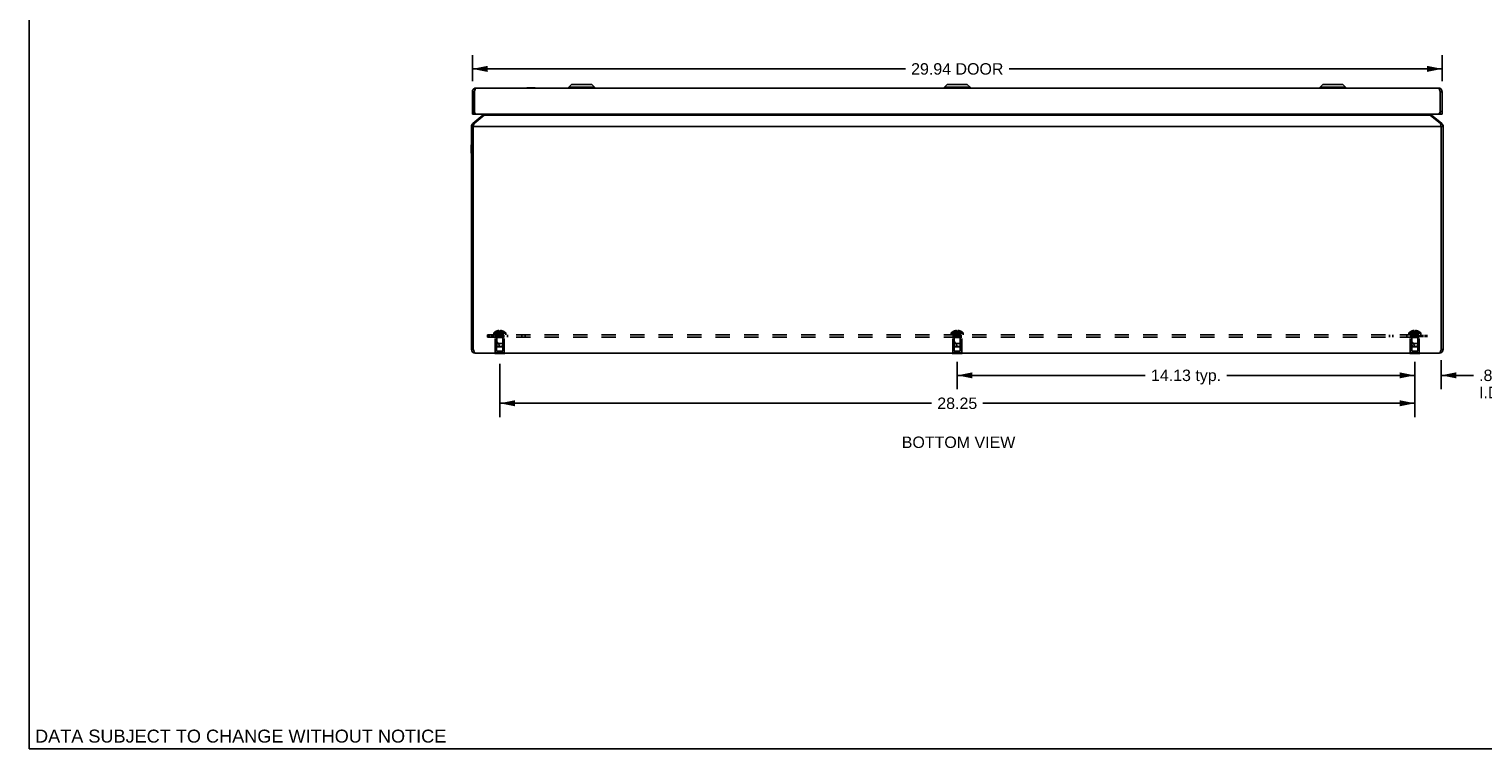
# Model space of a CAD drawing. Header units: inches. Extents: x 0 to 80, y 0 to 51.8.
# Tile 1 of 11: x 0 to 44.9, y 0 to 22.2. Entities that reach past the tile are written whole.
import ezdxf

# ---------------------------------------------------------------- set-up
doc = ezdxf.new("R2010")
doc.units = ezdxf.units.IN
doc.header["$LTSCALE"] = 4.400265
doc.header["$MEASUREMENT"] = 0
doc.linetypes.add('HIDDEN', pattern=[0.2, 0.1, -0.1])
doc.layers.get('0').update_dxf_attribs({"linetype": 'CONTINUOUS'})
for name, color, linetype in [('02___PRT_ALL_AXES', 7, 'CONTINUOUS'), ('06___PRT_ALL_SURFS', 7, 'CONTINUOUS'), ('DEFAULT_2', 8, 'HIDDEN'), ('DIMENSIONS', 7, 'CONTINUOUS')]:
    doc.layers.add(name, color=color, linetype=linetype)
doc.styles.get("Standard").update_dxf_attribs({"font": 'arial.ttf'})
doc.dimstyles.new('DIMSTYLE_1', dxfattribs={"dimtxt": 0.352962, "dimasz": 0.470617, "dimexe": 0.09, "dimexo": 0.07, "dimgap": 0.0375, "dimtad": 0, "dimtih": 1, "dimtoh": 1, "dimzin": 4, "dimdsep": 46, "dimtxsty": 'Standard', "dimblk": '_FILLED', "dimblk1": '_FILLED', "dimblk2": '_FILLED', "dimcen": 0.09, "dimazin": 1, "dimtfac": 1, "dimtofl": 0, "dimtmove": 0, "dimatfit": 3, "dimldrblk": '_FILLED', "dimfxl": 1, "dimtolj": 1, "dimtzin": 4, "dimarcsym": 0})

# ---------------------------------------------------------------- blocks, each defined once
blk = doc.blocks.new('_FILLED')
at = {"color": 0, "linetype": 'ByBlock'}
blk.add_solid([(0, 0), (-1, 0.2), (-1, -0.2)], dxfattribs=at)
blk = doc.blocks.new('*D11')
at = {"layer": 'DIMENSIONS', "color": 2, "linetype": 'Continuous'}
for p, q in [((42.78, 11.882), (42.78, 11.105)), ((43.595, 12.002), (43.595, 11.105)), ((42.78, 11.528), (41.839, 11.528)), ((43.595, 11.528), (44.589, 11.528))]:
    blk.add_line(p, q, dxfattribs=at)
at = {"layer": 'DIMENSIONS', "color": 2, "linetype": 'Continuous', "xscale": 0.4706166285, "yscale": 0.4706166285, "zscale": 0.4706166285}
blk.add_blockref('_FILLED', (42.78, 11.528), dxfattribs=at)
at = {"layer": 'DIMENSIONS', "color": 2, "linetype": 'Continuous', "xscale": 0.4706166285, "yscale": 0.4706166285, "zscale": 0.4706166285, "rotation": 180}
blk.add_blockref('_FILLED', (43.595, 11.528), dxfattribs=at)
at = {"layer": 'DIMENSIONS', "color": 2, "linetype": 'Continuous', "insert": (44.765, 11.705), "char_height": 0.353, "width": 0.76497, "attachment_point": 1, "line_spacing_factor": 0.9}
blk.add_mtext('.82\\PI.D.', dxfattribs=at)
blk = doc.blocks.new('*D12')
at = {"layer": 'DIMENSIONS', "color": 2, "linetype": 'Continuous'}
for p, q in [((28.655, 11.942), (28.655, 11.105)), ((42.78, 11.942), (42.78, 11.105)), ((28.655, 11.528), (34.459, 11.528)), ((42.78, 11.528), (36.976, 11.528))]:
    blk.add_line(p, q, dxfattribs=at)
at = {"layer": 'DIMENSIONS', "color": 2, "linetype": 'Continuous', "xscale": 0.4706166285, "yscale": 0.4706166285, "zscale": 0.4706166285, "rotation": 180}
blk.add_blockref('_FILLED', (28.655, 11.528), dxfattribs=at)
at = {"layer": 'DIMENSIONS', "color": 2, "linetype": 'Continuous', "xscale": 0.4706166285, "yscale": 0.4706166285, "zscale": 0.4706166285}
blk.add_blockref('_FILLED', (42.78, 11.528), dxfattribs=at)
at = {"layer": 'DIMENSIONS', "color": 2, "linetype": 'Continuous', "insert": (35.718, 11.705), "char_height": 0.353, "width": 2.1637, "attachment_point": 2, "line_spacing_factor": 0.9}
blk.add_mtext('14.13 typ.', dxfattribs=at)
blk = doc.blocks.new('*D13')
at = {"layer": 'DIMENSIONS', "color": 2, "linetype": 'Continuous'}
for p, q in [((14.53, 11.882), (14.53, 10.243)), ((42.78, 11.882), (42.78, 10.243)), ((14.53, 10.667), (27.862, 10.667)), ((42.78, 10.667), (29.448, 10.667))]:
    blk.add_line(p, q, dxfattribs=at)
at = {"layer": 'DIMENSIONS', "color": 2, "linetype": 'Continuous', "xscale": 0.4706166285, "yscale": 0.4706166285, "zscale": 0.4706166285, "rotation": 180}
blk.add_blockref('_FILLED', (14.53, 10.667), dxfattribs=at)
at = {"layer": 'DIMENSIONS', "color": 2, "linetype": 'Continuous', "xscale": 0.4706166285, "yscale": 0.4706166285, "zscale": 0.4706166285}
blk.add_blockref('_FILLED', (42.78, 10.667), dxfattribs=at)
at = {"layer": 'DIMENSIONS', "color": 2, "linetype": 'Continuous', "insert": (28.655, 10.843), "char_height": 0.353, "width": 1.2334, "attachment_point": 2, "line_spacing_factor": 0.9}
blk.add_mtext('28.25', dxfattribs=at)
blk = doc.blocks.new('*D20')
at = {"layer": 'DIMENSIONS', "color": 2, "linetype": 'Continuous'}
for p, q in [((13.685, 20.605), (13.685, 21.41)), ((43.625, 20.605), (43.625, 21.41)), ((13.685, 20.986), (27.055, 20.986)), ((43.625, 20.986), (30.255, 20.986))]:
    blk.add_line(p, q, dxfattribs=at)
at = {"layer": 'DIMENSIONS', "color": 2, "linetype": 'Continuous', "xscale": 0.4706166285, "yscale": 0.4706166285, "zscale": 0.4706166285, "rotation": 180}
blk.add_blockref('_FILLED', (13.685, 20.986), dxfattribs=at)
at = {"layer": 'DIMENSIONS', "color": 2, "linetype": 'Continuous', "xscale": 0.4706166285, "yscale": 0.4706166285, "zscale": 0.4706166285}
blk.add_blockref('_FILLED', (43.625, 20.986), dxfattribs=at)
at = {"layer": 'DIMENSIONS', "color": 2, "linetype": 'Continuous', "insert": (28.655, 21.162), "char_height": 0.353, "width": 2.84732, "attachment_point": 2, "line_spacing_factor": 0.9}
blk.add_mtext('29.94 DOOR', dxfattribs=at)

msp = doc.modelspace()

# ---------------------------------------------------------------- linework, layer by layer
at = {"color": 7, "linetype": 'Continuous'}
for p, q in [((0, 0), (0, 51.768)), ((13.685, 20.276), (13.745, 20.276)), ((13.745, 20.276), (13.745, 19.586)), ((15.367, 20.4), (15.367, 20.396)), ((15.367, 20.4), (15.623, 20.4)), ((15.623, 20.4), (15.623, 20.396)), ((16.666, 20.417), (16.749, 20.5)), ((16.666, 20.399), (16.666, 20.417)), ((16.666, 20.417), (17.454, 20.417)), ((17.454, 20.399), (16.666, 20.399)), ((17.371, 20.5), (16.749, 20.5)), ((17.366, 20.503), (16.754, 20.503)), ((17.454, 20.417), (17.371, 20.5)), ((17.454, 20.399), (17.454, 20.417)), ((28.261, 20.417), (28.344, 20.5)), ((28.261, 20.399), (28.261, 20.417)), ((28.261, 20.417), (29.049, 20.417)), ((29.049, 20.399), (28.261, 20.399)), ((28.966, 20.5), (28.344, 20.5)), ((28.961, 20.503), (28.349, 20.503)), ((29.049, 20.417), (28.966, 20.5)), ((29.049, 20.399), (29.049, 20.417)), ((39.856, 20.417), (39.939, 20.5)), ((39.856, 20.417), (40.644, 20.417)), ((39.856, 20.399), (39.856, 20.417)), ((40.644, 20.399), (39.856, 20.399)), ((40.561, 20.5), (39.939, 20.5)), ((40.556, 20.503), (39.944, 20.503)), ((40.644, 20.417), (40.561, 20.5)), ((40.644, 20.399), (40.644, 20.417)), ((43.625, 20.276), (43.565, 20.276)), ((43.565, 19.586), (43.565, 20.276)), ((13.745, 19.676), (13.685, 19.676)), ((13.745, 19.586), (13.685, 19.586)), ((13.75, 19.586), (13.75, 19.646)), ((13.835, 19.586), (13.75, 19.586)), ((14.011, 19.559), (14.027, 19.54)), ((43.299, 19.559), (43.283, 19.54)), ((43.56, 19.586), (43.475, 19.586)), ((43.56, 19.586), (43.56, 19.646)), ((43.565, 19.676), (43.625, 19.676)), ((43.565, 19.586), (43.625, 19.586)), ((13.655, 19.204), (13.715, 19.204)), ((13.698, 19.296), (13.727, 19.261)), ((43.612, 19.296), (43.583, 19.261)), ((43.655, 19.204), (43.595, 19.204)), ((13.651, 18.382), (13.651, 18.638)), ((13.651, 18.638), (13.655, 18.638)), ((13.651, 18.382), (13.655, 18.382)), ((13.655, 12.331), (13.715, 12.331)), ((43.655, 12.331), (43.595, 12.331)), ((0, 0), (80.005, 0))]:
    msp.add_line(p, q, dxfattribs=at)
at = {"color": 3, "linetype": 'Continuous'}
for p, q in [((13.685, 19.586), (13.685, 20.276)), ((13.75, 19.646), (13.75, 20.291)), ((13.805, 20.396), (43.505, 20.396)), ((43.56, 19.646), (43.56, 20.291)), ((43.625, 19.586), (43.625, 20.276)), ((14.011, 19.559), (13.698, 19.296)), ((14.05, 19.559), (13.737, 19.296)), ((13.835, 19.586), (43.475, 19.586)), ((14.05, 19.559), (43.26, 19.559)), ((43.26, 19.559), (43.574, 19.296)), ((43.299, 19.559), (43.612, 19.296)), ((13.655, 12.331), (13.655, 19.204)), ((13.715, 12.331), (13.715, 19.204)), ((13.715, 19.204), (43.595, 19.204)), ((43.595, 19.204), (43.592, 19.219)), ((43.595, 12.331), (43.595, 19.204)), ((43.655, 12.331), (43.655, 19.204)), ((43.535, 12.211), (13.775, 12.211))]:
    msp.add_line(p, q, dxfattribs=at)
for points in [[(13.805, 20.396), (13.803, 20.395), (13.801, 20.395), (13.798, 20.394), (13.796, 20.392), (13.794, 20.39), (13.791, 20.388), (13.789, 20.385), (13.787, 20.382), (13.785, 20.379), (13.782, 20.375), (13.78, 20.37), (13.778, 20.366), (13.775, 20.361), (13.773, 20.356), (13.771, 20.35), (13.769, 20.344), (13.766, 20.338), (13.764, 20.332), (13.762, 20.326), (13.759, 20.319), (13.757, 20.312), (13.755, 20.305), (13.753, 20.298), (13.75, 20.291)], [(43.505, 20.396), (43.508, 20.395), (43.51, 20.395), (43.512, 20.394), (43.514, 20.392), (43.517, 20.39), (43.519, 20.388), (43.521, 20.385), (43.524, 20.382), (43.526, 20.379), (43.528, 20.375), (43.53, 20.37), (43.533, 20.366), (43.535, 20.361), (43.537, 20.356), (43.54, 20.35), (43.542, 20.344), (43.544, 20.338), (43.546, 20.332), (43.549, 20.326), (43.551, 20.319), (43.553, 20.312), (43.556, 20.305), (43.558, 20.298), (43.56, 20.291)], [(14.077, 19.586), (14.076, 19.584), (14.071, 19.58), (14.067, 19.575), (14.063, 19.571), (14.059, 19.566), (14.054, 19.562), (14.05, 19.559)], [(43.26, 19.559), (43.256, 19.562), (43.252, 19.566), (43.248, 19.571), (43.243, 19.575), (43.239, 19.58), (43.235, 19.584), (43.234, 19.586)], [(13.715, 19.204), (13.718, 19.219), (13.72, 19.226), (13.721, 19.234), (13.723, 19.241), (13.724, 19.248), (13.726, 19.255), (13.727, 19.261), (13.729, 19.268), (13.731, 19.274), (13.732, 19.28), (13.734, 19.286), (13.735, 19.291), (13.737, 19.296)], [(43.592, 19.219), (43.591, 19.226), (43.589, 19.234), (43.588, 19.241), (43.586, 19.248), (43.585, 19.255), (43.583, 19.261), (43.581, 19.268), (43.58, 19.274), (43.578, 19.28), (43.577, 19.286), (43.575, 19.291), (43.574, 19.296)], [(13.775, 12.211), (13.773, 12.211), (13.77, 12.212), (13.767, 12.214), (13.764, 12.216), (13.762, 12.219), (13.759, 12.222), (13.756, 12.226), (13.753, 12.23), (13.751, 12.235), (13.748, 12.24), (13.745, 12.246), (13.743, 12.252), (13.74, 12.259), (13.737, 12.266), (13.734, 12.274), (13.732, 12.281), (13.729, 12.289), (13.726, 12.297), (13.723, 12.306), (13.721, 12.314), (13.718, 12.323), (13.715, 12.331)], [(43.535, 12.211), (43.538, 12.211), (43.541, 12.212), (43.543, 12.214), (43.546, 12.216), (43.549, 12.219), (43.552, 12.222), (43.554, 12.226), (43.557, 12.23), (43.56, 12.235), (43.562, 12.24), (43.565, 12.246), (43.568, 12.252), (43.571, 12.259), (43.573, 12.266), (43.576, 12.274), (43.579, 12.281), (43.582, 12.289), (43.584, 12.297), (43.587, 12.306), (43.59, 12.314), (43.593, 12.323), (43.595, 12.331)]]:
    msp.add_lwpolyline(points, dxfattribs=at)
for centre, radius, start, end in [((13.805, 20.276), 0.12, 90, 180), ((43.505, 20.276), 0.12, 0, 90), ((13.835, 19.676), 0.09, 199.1881, 270), ((13.973, 19.605), 0.06, 310, 341.1799), ((43.338, 19.605), 0.06, 198.8201, 230), ((43.475, 19.676), 0.09, 270, 340.8119), ((13.775, 19.204), 0.12, 130, 180), ((43.535, 19.204), 0.12, 0, 50), ((13.775, 12.331), 0.12, 180, 270), ((43.535, 12.331), 0.12, 270, 360)]:
    msp.add_arc(centre, radius, start, end, dxfattribs=at)
at = {"color": 7, "linetype": 'Continuous'}
for centre, radius, start, end in [((13.805, 20.276), 0.06, 144.2822, 180), ((16.669, 20.399), 0.00305, 180, 270), ((16.754, 20.495), 0.0071, 90, 135), ((17.366, 20.495), 0.0071, 45, 90), ((17.451, 20.399), 0.00305, 270, 360), ((28.264, 20.399), 0.00305, 180, 270), ((28.349, 20.495), 0.0071, 90, 135), ((28.961, 20.495), 0.0071, 45, 90), ((29.046, 20.399), 0.00305, 270, 360), ((39.859, 20.399), 0.00305, 180, 270), ((39.944, 20.495), 0.0071, 90, 135), ((40.556, 20.495), 0.0071, 45, 90), ((40.641, 20.399), 0.00305, 270, 360), ((43.505, 20.276), 0.06, 0, 35.7178), ((13.775, 19.204), 0.06, 156.8969, 180), ((43.535, 19.204), 0.06, 0, 23.1031), ((13.775, 12.331), 0.06, 180, 215.7282), ((43.535, 12.331), 0.06, 324.2718, 360)]:
    msp.add_arc(centre, radius, start, end, dxfattribs=at)
at = {"layer": '02___PRT_ALL_AXES', "color": 8, "linetype": 'HIDDEN'}
for p, q in [((14.39, 12.228), (14.39, 12.707)), ((14.39, 12.707), (14.67, 12.707)), ((14.405, 12.707), (14.405, 12.782)), ((14.655, 12.782), (14.405, 12.782)), ((14.421, 12.707), (14.421, 12.782)), ((14.53, 12.782), (14.53, 12.707)), ((14.639, 12.707), (14.639, 12.782)), ((14.655, 12.707), (14.655, 12.782)), ((14.67, 12.228), (14.67, 12.707)), ((28.515, 12.707), (28.795, 12.707)), ((28.515, 12.228), (28.515, 12.707)), ((28.78, 12.782), (28.53, 12.782)), ((28.53, 12.707), (28.53, 12.782)), ((28.78, 12.707), (28.78, 12.782)), ((28.795, 12.228), (28.795, 12.707)), ((42.64, 12.707), (42.92, 12.707)), ((42.64, 12.228), (42.64, 12.707)), ((42.905, 12.782), (42.655, 12.782)), ((42.655, 12.707), (42.655, 12.782)), ((42.671, 12.707), (42.671, 12.782)), ((42.78, 12.782), (42.78, 12.707)), ((42.889, 12.707), (42.889, 12.782)), ((42.905, 12.707), (42.905, 12.782)), ((42.92, 12.228), (42.92, 12.707))]:
    msp.add_line(p, q, dxfattribs=at)
at = {"layer": '06___PRT_ALL_SURFS', "color": 8, "linetype": 'HIDDEN'}
for p, q in [((14.374, 12.211), (14.374, 12.228)), ((14.686, 12.228), (14.374, 12.228)), ((14.53, 12.211), (14.53, 12.228)), ((14.686, 12.211), (14.686, 12.228)), ((28.811, 12.228), (28.499, 12.228)), ((28.499, 12.211), (28.499, 12.228)), ((28.655, 12.211), (28.655, 12.228)), ((28.811, 12.211), (28.811, 12.228)), ((42.936, 12.228), (42.624, 12.228)), ((42.624, 12.211), (42.624, 12.228)), ((42.78, 12.211), (42.78, 12.228)), ((42.936, 12.211), (42.936, 12.228))]:
    msp.add_line(p, q, dxfattribs=at)
at = {"layer": '06___PRT_ALL_SURFS', "color": 7, "linetype": 'Continuous'}
for p, q in [((14.374, 12.207), (14.374, 12.211)), ((14.686, 12.207), (14.374, 12.207)), ((14.53, 12.207), (14.53, 12.211)), ((14.686, 12.207), (14.686, 12.211)), ((28.499, 12.207), (28.499, 12.211)), ((28.811, 12.207), (28.499, 12.207)), ((28.655, 12.207), (28.655, 12.211)), ((28.811, 12.207), (28.811, 12.211)), ((42.624, 12.207), (42.624, 12.211)), ((42.936, 12.207), (42.624, 12.207)), ((42.78, 12.207), (42.78, 12.211)), ((42.936, 12.207), (42.936, 12.211))]:
    msp.add_line(p, q, dxfattribs=at)
at = {"layer": 'DEFAULT_2', "color": 8, "linetype": 'HIDDEN'}
for p, q in [((14.155, 12.782), (14.155, 12.707)), ((14.155, 12.782), (43.155, 12.782)), ((14.155, 12.707), (43.155, 12.707)), ((14.207, 12.782), (14.207, 12.707)), ((14.28, 12.782), (14.28, 12.707)), ((14.309, 12.782), (14.309, 12.707)), ((14.344, 12.782), (14.344, 12.829)), ((14.717, 12.829), (14.344, 12.829)), ((14.349, 12.707), (14.349, 12.782)), ((14.711, 12.843), (14.35, 12.843)), ((14.435, 12.697), (14.425, 12.707)), ((14.431, 12.895), (14.431, 12.895)), ((14.432, 12.895), (14.431, 12.895)), ((14.515, 12.895), (14.432, 12.895)), ((14.435, 12.27), (14.435, 12.697)), ((14.625, 12.697), (14.435, 12.697)), ((14.436, 12.754), (14.436, 12.507)), ((14.624, 12.754), (14.436, 12.754)), ((14.462, 12.895), (14.462, 12.905)), ((14.495, 12.895), (14.495, 12.91)), ((14.515, 12.895), (14.515, 12.905)), ((14.515, 12.895), (14.517, 12.873)), ((14.515, 12.895), (14.515, 12.895)), ((14.517, 12.873), (14.519, 12.851)), ((14.519, 12.852), (14.522, 12.831)), ((14.522, 12.831), (14.524, 12.81)), ((14.53, 12.782), (14.53, 12.707)), ((14.546, 12.895), (14.544, 12.873)), ((14.546, 12.905), (14.546, 12.895)), ((14.546, 12.895), (14.546, 12.895)), ((14.629, 12.895), (14.546, 12.895)), ((14.565, 12.895), (14.565, 12.91)), ((14.599, 12.895), (14.599, 12.905)), ((14.624, 12.754), (14.624, 12.507)), ((14.625, 12.697), (14.635, 12.707)), ((14.625, 12.27), (14.625, 12.697)), ((14.63, 12.895), (14.629, 12.895)), ((14.63, 12.895), (14.63, 12.895)), ((14.655, 12.782), (14.655, 12.707)), ((14.717, 12.782), (14.717, 12.829)), ((14.772, 12.782), (14.772, 12.707)), ((15.212, 12.782), (15.212, 12.707)), ((15.313, 12.782), (15.313, 12.707)), ((28.842, 12.829), (28.469, 12.829)), ((28.469, 12.782), (28.469, 12.829)), ((28.836, 12.843), (28.475, 12.843)), ((28.56, 12.697), (28.55, 12.707)), ((28.556, 12.895), (28.556, 12.895)), ((28.557, 12.895), (28.556, 12.895)), ((28.64, 12.895), (28.557, 12.895)), ((28.75, 12.697), (28.56, 12.697)), ((28.56, 12.27), (28.56, 12.697)), ((28.749, 12.754), (28.561, 12.754)), ((28.561, 12.754), (28.561, 12.507)), ((28.587, 12.895), (28.587, 12.905)), ((28.62, 12.895), (28.62, 12.91)), ((28.64, 12.895), (28.64, 12.905)), ((28.64, 12.895), (28.642, 12.873)), ((28.64, 12.895), (28.64, 12.895)), ((28.642, 12.873), (28.644, 12.851)), ((28.644, 12.852), (28.647, 12.831)), ((28.647, 12.831), (28.649, 12.81)), ((28.671, 12.895), (28.669, 12.873)), ((28.671, 12.905), (28.671, 12.895)), ((28.754, 12.895), (28.671, 12.895)), ((28.671, 12.895), (28.671, 12.895)), ((28.69, 12.895), (28.69, 12.91)), ((28.724, 12.895), (28.724, 12.905)), ((28.749, 12.754), (28.749, 12.507)), ((28.75, 12.697), (28.76, 12.707)), ((28.75, 12.27), (28.75, 12.697)), ((28.755, 12.895), (28.754, 12.895)), ((28.755, 12.895), (28.755, 12.895)), ((28.842, 12.782), (28.842, 12.829)), ((41.997, 12.782), (41.997, 12.707)), ((42.099, 12.782), (42.099, 12.707)), ((42.538, 12.782), (42.538, 12.707)), ((42.967, 12.829), (42.594, 12.829)), ((42.594, 12.782), (42.594, 12.829)), ((42.961, 12.843), (42.6, 12.843)), ((42.655, 12.782), (42.655, 12.707)), ((42.685, 12.697), (42.675, 12.707)), ((42.682, 12.895), (42.681, 12.895)), ((42.681, 12.895), (42.681, 12.895)), ((42.765, 12.895), (42.682, 12.895)), ((42.875, 12.697), (42.685, 12.697)), ((42.685, 12.27), (42.685, 12.697)), ((42.874, 12.754), (42.686, 12.754)), ((42.686, 12.754), (42.686, 12.507)), ((42.712, 12.895), (42.712, 12.905)), ((42.745, 12.895), (42.745, 12.91)), ((42.765, 12.895), (42.765, 12.905)), ((42.765, 12.895), (42.767, 12.873)), ((42.765, 12.895), (42.765, 12.895)), ((42.767, 12.873), (42.769, 12.851)), ((42.769, 12.852), (42.772, 12.831)), ((42.772, 12.831), (42.774, 12.81)), ((42.78, 12.782), (42.78, 12.707)), ((42.796, 12.895), (42.794, 12.873)), ((42.796, 12.905), (42.796, 12.895)), ((42.879, 12.895), (42.796, 12.895)), ((42.796, 12.895), (42.796, 12.895)), ((42.815, 12.895), (42.815, 12.91)), ((42.849, 12.895), (42.849, 12.905)), ((42.874, 12.754), (42.874, 12.507)), ((42.875, 12.697), (42.885, 12.707)), ((42.875, 12.27), (42.875, 12.697)), ((42.88, 12.895), (42.879, 12.895)), ((42.88, 12.895), (42.88, 12.895)), ((42.961, 12.707), (42.961, 12.782)), ((42.967, 12.782), (42.967, 12.829)), ((43.001, 12.782), (43.001, 12.707)), ((43.03, 12.782), (43.03, 12.707)), ((43.104, 12.782), (43.104, 12.707)), ((43.155, 12.782), (43.155, 12.707)), ((14.435, 12.27), (14.625, 12.27)), ((14.445, 12.417), (14.436, 12.507)), ((14.436, 12.507), (14.53, 12.507)), ((14.456, 12.407), (14.445, 12.417)), ((14.445, 12.417), (14.615, 12.417)), ((14.456, 12.407), (14.604, 12.407)), ((14.624, 12.507), (14.53, 12.507)), ((14.604, 12.407), (14.615, 12.417)), ((14.615, 12.417), (14.624, 12.507)), ((28.56, 12.27), (28.75, 12.27)), ((28.561, 12.507), (28.749, 12.507)), ((28.57, 12.417), (28.561, 12.507)), ((28.57, 12.417), (28.74, 12.417)), ((28.581, 12.407), (28.57, 12.417)), ((28.581, 12.407), (28.729, 12.407)), ((28.729, 12.407), (28.74, 12.417)), ((28.74, 12.417), (28.749, 12.507)), ((42.685, 12.27), (42.875, 12.27)), ((42.874, 12.507), (42.686, 12.507)), ((42.695, 12.417), (42.686, 12.507)), ((42.695, 12.417), (42.865, 12.417)), ((42.706, 12.407), (42.695, 12.417)), ((42.706, 12.407), (42.854, 12.407)), ((42.854, 12.407), (42.865, 12.417)), ((42.865, 12.417), (42.874, 12.507))]:
    msp.add_line(p, q, dxfattribs=at)
for points in [[(14.431, 12.895), (14.445, 12.873), (14.46, 12.851), (14.475, 12.831), (14.493, 12.81), (14.511, 12.791), (14.53, 12.771)], [(14.495, 12.91), (14.491, 12.91), (14.487, 12.91), (14.483, 12.909), (14.479, 12.909), (14.474, 12.908), (14.47, 12.907), (14.466, 12.906), (14.462, 12.905)], [(14.462, 12.895), (14.471, 12.873), (14.481, 12.852), (14.492, 12.831), (14.504, 12.81), (14.517, 12.791), (14.53, 12.771)], [(14.515, 12.905), (14.512, 12.906), (14.51, 12.907), (14.507, 12.908), (14.505, 12.909), (14.502, 12.909), (14.5, 12.91), (14.498, 12.91), (14.495, 12.91)], [(14.495, 12.895), (14.5, 12.873), (14.505, 12.852), (14.511, 12.831), (14.517, 12.81), (14.523, 12.791), (14.53, 12.771)], [(14.53, 12.895), (14.528, 12.895), (14.525, 12.895), (14.522, 12.895), (14.52, 12.895), (14.517, 12.895), (14.515, 12.895)], [(14.515, 12.895), (14.517, 12.895), (14.52, 12.895), (14.522, 12.895), (14.525, 12.895), (14.528, 12.895), (14.53, 12.895)], [(14.524, 12.81), (14.527, 12.791), (14.53, 12.771)], [(14.524, 12.81), (14.527, 12.791), (14.53, 12.771)], [(14.565, 12.895), (14.56, 12.873), (14.555, 12.852), (14.55, 12.831), (14.543, 12.81), (14.537, 12.791), (14.53, 12.771)], [(14.599, 12.895), (14.589, 12.873), (14.579, 12.852), (14.568, 12.831), (14.556, 12.81), (14.544, 12.791), (14.53, 12.771)], [(14.63, 12.895), (14.616, 12.873), (14.601, 12.851), (14.585, 12.831), (14.568, 12.81), (14.55, 12.791), (14.53, 12.771)], [(14.546, 12.895), (14.543, 12.895), (14.541, 12.895), (14.538, 12.895), (14.535, 12.895), (14.533, 12.895), (14.53, 12.895)], [(14.53, 12.895), (14.533, 12.895), (14.535, 12.895), (14.538, 12.895), (14.541, 12.895), (14.543, 12.895), (14.546, 12.895)], [(14.544, 12.873), (14.541, 12.851), (14.539, 12.831), (14.536, 12.81), (14.533, 12.791), (14.53, 12.771)], [(14.541, 12.852), (14.539, 12.831), (14.536, 12.81), (14.533, 12.791), (14.53, 12.771)], [(14.565, 12.91), (14.563, 12.91), (14.56, 12.91), (14.558, 12.909), (14.556, 12.909), (14.553, 12.908), (14.551, 12.907), (14.548, 12.906), (14.546, 12.905)], [(14.599, 12.905), (14.595, 12.906), (14.59, 12.907), (14.586, 12.908), (14.582, 12.909), (14.578, 12.909), (14.574, 12.91), (14.569, 12.91), (14.565, 12.91)], [(28.556, 12.895), (28.57, 12.873), (28.585, 12.851), (28.6, 12.831), (28.618, 12.81), (28.636, 12.791), (28.655, 12.771)], [(28.62, 12.91), (28.616, 12.91), (28.612, 12.91), (28.608, 12.909), (28.604, 12.909), (28.599, 12.908), (28.595, 12.907), (28.591, 12.906), (28.587, 12.905)], [(28.587, 12.895), (28.596, 12.873), (28.606, 12.852), (28.617, 12.831), (28.629, 12.81), (28.642, 12.791), (28.655, 12.771)], [(28.64, 12.905), (28.637, 12.906), (28.635, 12.907), (28.632, 12.908), (28.63, 12.909), (28.627, 12.909), (28.625, 12.91), (28.623, 12.91), (28.62, 12.91)], [(28.62, 12.895), (28.625, 12.873), (28.63, 12.852), (28.636, 12.831), (28.642, 12.81), (28.648, 12.791), (28.655, 12.771)], [(28.655, 12.895), (28.653, 12.895), (28.65, 12.895), (28.647, 12.895), (28.645, 12.895), (28.642, 12.895), (28.64, 12.895)], [(28.649, 12.81), (28.652, 12.791), (28.655, 12.771)], [(28.649, 12.81), (28.652, 12.791), (28.655, 12.771)], [(28.66, 12.895), (28.658, 12.895), (28.655, 12.895)], [(28.69, 12.895), (28.685, 12.873), (28.68, 12.852), (28.675, 12.831), (28.668, 12.81), (28.662, 12.791), (28.655, 12.771)], [(28.724, 12.895), (28.714, 12.873), (28.704, 12.852), (28.693, 12.831), (28.681, 12.81), (28.669, 12.791), (28.655, 12.771)], [(28.755, 12.895), (28.741, 12.873), (28.726, 12.851), (28.71, 12.831), (28.693, 12.81), (28.675, 12.791), (28.655, 12.771)], [(28.669, 12.873), (28.666, 12.851), (28.664, 12.831), (28.661, 12.81), (28.658, 12.791), (28.655, 12.771)], [(28.666, 12.852), (28.664, 12.831), (28.661, 12.81), (28.658, 12.791), (28.655, 12.771)], [(28.66, 12.895), (28.663, 12.895), (28.666, 12.895), (28.668, 12.895), (28.671, 12.895)], [(28.69, 12.91), (28.688, 12.91), (28.685, 12.91), (28.683, 12.909), (28.681, 12.909), (28.678, 12.908), (28.676, 12.907), (28.673, 12.906), (28.671, 12.905)], [(28.724, 12.905), (28.72, 12.906), (28.715, 12.907), (28.711, 12.908), (28.707, 12.909), (28.703, 12.909), (28.699, 12.91), (28.694, 12.91), (28.69, 12.91)], [(42.681, 12.895), (42.695, 12.873), (42.71, 12.851), (42.725, 12.831), (42.743, 12.81), (42.761, 12.791), (42.78, 12.771)], [(42.745, 12.91), (42.741, 12.91), (42.737, 12.91), (42.733, 12.909), (42.729, 12.909), (42.724, 12.908), (42.72, 12.907), (42.716, 12.906), (42.712, 12.905)], [(42.712, 12.895), (42.721, 12.873), (42.731, 12.852), (42.742, 12.831), (42.754, 12.81), (42.767, 12.791), (42.78, 12.771)], [(42.765, 12.905), (42.762, 12.906), (42.76, 12.907), (42.757, 12.908), (42.755, 12.909), (42.752, 12.909), (42.75, 12.91), (42.748, 12.91), (42.745, 12.91)], [(42.745, 12.895), (42.75, 12.873), (42.755, 12.852), (42.761, 12.831), (42.767, 12.81), (42.773, 12.791), (42.78, 12.771)], [(42.765, 12.895), (42.767, 12.895), (42.77, 12.895), (42.772, 12.895), (42.775, 12.895), (42.778, 12.895), (42.78, 12.895)], [(42.78, 12.895), (42.778, 12.895), (42.775, 12.895), (42.772, 12.895), (42.77, 12.895), (42.767, 12.895), (42.765, 12.895)], [(42.774, 12.81), (42.777, 12.791), (42.78, 12.771)], [(42.774, 12.81), (42.777, 12.791), (42.78, 12.771)], [(42.78, 12.895), (42.783, 12.895), (42.785, 12.895), (42.788, 12.895), (42.791, 12.895), (42.793, 12.895), (42.796, 12.895)], [(42.796, 12.895), (42.793, 12.895), (42.791, 12.895), (42.788, 12.895), (42.785, 12.895), (42.783, 12.895), (42.78, 12.895)], [(42.815, 12.895), (42.81, 12.873), (42.805, 12.852), (42.8, 12.831), (42.793, 12.81), (42.787, 12.791), (42.78, 12.771)], [(42.849, 12.895), (42.839, 12.873), (42.829, 12.852), (42.818, 12.831), (42.806, 12.81), (42.794, 12.791), (42.78, 12.771)], [(42.88, 12.895), (42.866, 12.873), (42.851, 12.851), (42.835, 12.831), (42.818, 12.81), (42.8, 12.791), (42.78, 12.771)], [(42.794, 12.873), (42.791, 12.851), (42.789, 12.831), (42.786, 12.81), (42.783, 12.791), (42.78, 12.771)], [(42.791, 12.852), (42.789, 12.831), (42.786, 12.81), (42.783, 12.791), (42.78, 12.771)], [(42.815, 12.91), (42.813, 12.91), (42.81, 12.91), (42.808, 12.909), (42.806, 12.909), (42.803, 12.908), (42.801, 12.907), (42.798, 12.906), (42.796, 12.905)], [(42.849, 12.905), (42.845, 12.906), (42.84, 12.907), (42.836, 12.908), (42.832, 12.909), (42.828, 12.909), (42.824, 12.91), (42.819, 12.91), (42.815, 12.91)]]:
    msp.add_lwpolyline(points, dxfattribs=at)
for centre, radius, start, end in [((14.364, 12.829), 0.02, 133.5138, 180), ((14.53, 12.653), 0.262, 112.3613, 133.5138), ((14.408, 12.754), 0.0282, 0, 90), ((14.53, 12.653), 0.261, 105.1941, 112.0894), ((13.985, 12.237), 0.571, 17.3354, 37.8138), ((14.53, 12.653), 0.261, 67.9106, 74.8059), ((14.652, 12.754), 0.0282, 90, 180), ((14.53, 12.653), 0.262, 46.4862, 67.6387), ((14.697, 12.829), 0.02, 0, 46.4862), ((28.489, 12.829), 0.02, 133.5138, 180), ((28.655, 12.653), 0.262, 112.3613, 133.5138), ((28.533, 12.754), 0.0282, 0, 90), ((28.655, 12.653), 0.261, 105.1941, 112.0894), ((28.11, 12.237), 0.571, 17.3354, 37.8138), ((28.655, 12.653), 0.261, 67.9106, 74.8059), ((28.777, 12.754), 0.0282, 90, 180), ((28.655, 12.653), 0.262, 46.4862, 67.6387), ((28.822, 12.829), 0.02, 0, 46.4862), ((42.614, 12.829), 0.02, 133.5138, 180), ((42.78, 12.653), 0.262, 112.3613, 133.5138), ((42.658, 12.754), 0.0282, 0, 90), ((42.78, 12.653), 0.261, 105.1941, 112.0894), ((42.235, 12.237), 0.571, 17.3354, 37.8138), ((42.78, 12.653), 0.261, 67.9106, 74.8059), ((42.902, 12.754), 0.0282, 90, 180), ((42.78, 12.653), 0.262, 46.4862, 67.6387), ((42.947, 12.829), 0.02, 0, 46.4862)]:
    msp.add_arc(centre, radius, start, end, dxfattribs=at)

# ---------------------------------------------------------------- texts
at = {"layer": 'DIMENSIONS', "color": 2, "linetype": 'Continuous', "attachment_point": 2, "line_spacing_factor": 0.9}
for s, insert, char_height, width in [('BOTTOM VIEW', (28.695, 9.64), 0.35296, 3.49813), ('DATA SUBJECT TO CHANGE WITHOUT NOTICE', (6.533, 0.595), 0.40002, 12.67288)]:
    msp.add_mtext(s, dxfattribs=dict(at, insert=insert, char_height=char_height, width=width))

# ---------------------------------------------------------------- dimensions: what is measured, and where the dimension line sits
at = {"layer": 'DIMENSIONS', "color": 2, "linetype": 'Continuous'}
for base, p1, p2, text, picture, middle in [((43.625, 20.986), (13.685, 21.48), (43.625, 21.48), '<> DOOR', '*D20', (28.655, 20.986)), ((42.780242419, 11.528096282), (28.655242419, 11.034541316), (42.780242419, 11.034541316), '<> typ.', '*D12', (35.717742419, 11.528096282))]:
    dim = msp.add_linear_dim(base=base, p1=p1, p2=p2, text=text, dimstyle='DIMSTYLE_1', dxfattribs=at)
    dim.commit()
    dim.dimension.update_dxf_attribs({"geometry": picture, "text_midpoint": middle, "dimtype": 160})
dim = msp.add_linear_dim(base=(14.53, 10.667), p1=(42.78, 11.952), p2=(14.53, 11.952), angle=180, dimstyle='DIMSTYLE_1', dxfattribs=at)
dim.commit()
dim.dimension.update_dxf_attribs({"geometry": '*D13', "text_midpoint": (28.652, 10.665), "dimtype": 160})
dim = msp.add_linear_dim(base=(42.780242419, 11.528096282), p1=(43.595242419, 12.071614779), p2=(42.780242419, 11.034541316), angle=180, text='<>\\PI.D.', dimstyle='DIMSTYLE_1', dxfattribs=at)
dim.commit()
dim.dimension.update_dxf_attribs({"geometry": '*D11', "text_midpoint": (45.14760393, 11.263374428), "dimtype": 160})

doc.saveas('drawing.dxf')
